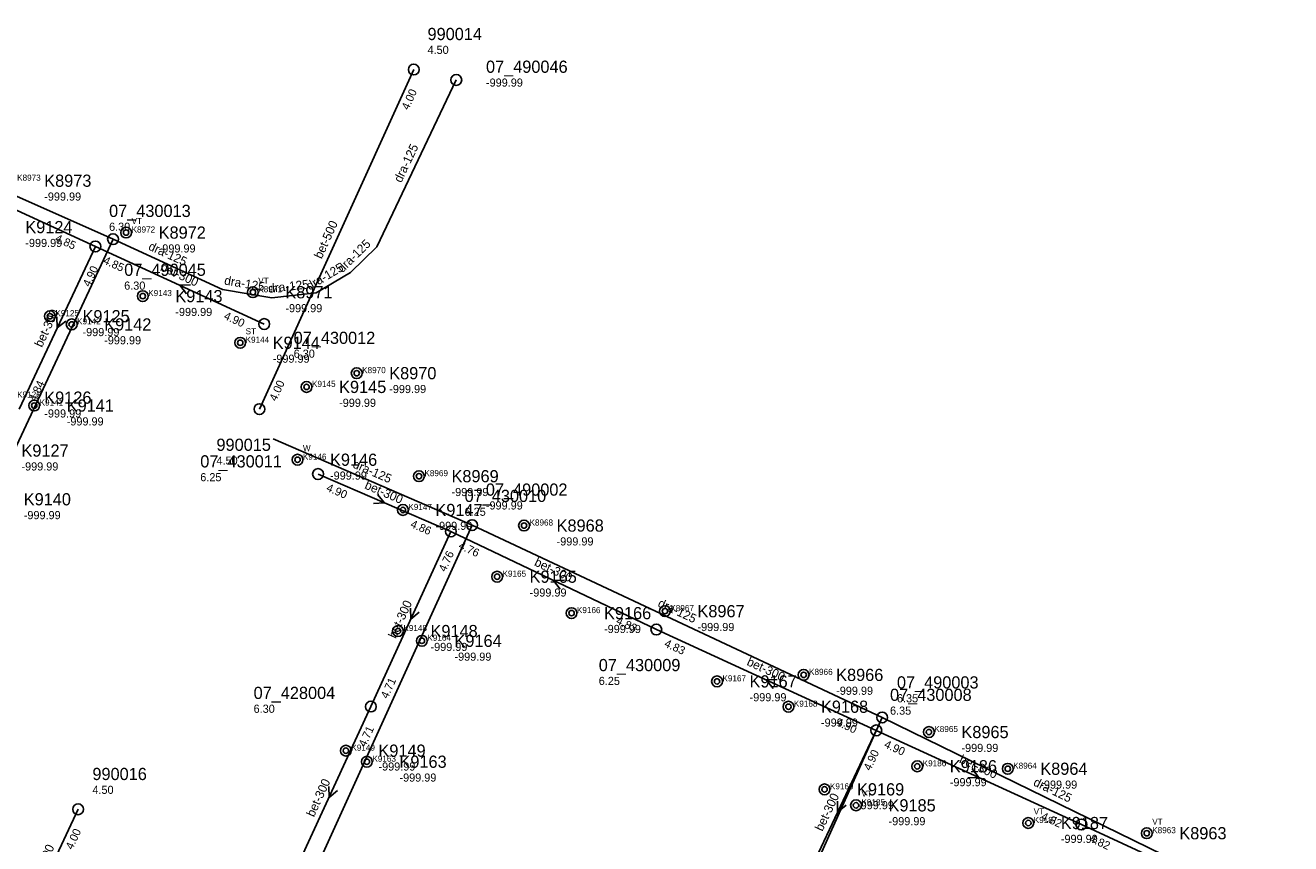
# Model space of a CAD drawing. Header units: metres. Extents: x 164250 to 165477, y 448735 to 450145.
# Tile 36 of 36: x 165010 to 165197, y 449901 to 450022. Entities that reach past the tile are written whole.
import ezdxf

# ---------------------------------------------------------------- set-up
doc = ezdxf.new("R2010")
doc.units = ezdxf.units.M

msp = doc.modelspace()

# ---------------------------------------------------------------- linework, layer by layer
at = {"layer": 'CON_BxH125x125mm', "linetype": 'Continuous'}
for points in [[(164963.23, 450021.756), (164963.786, 450019.592), (164965.455, 450016.921), (164968.642, 450014.498), (165023.338, 449990.173)], [(165023.338, 449990.173), (165039.498, 449982.721), (165046.777, 449981.502), (165053.322, 449982.237), (165058.397, 449985.242), (165062.287, 449989.066), (165073.996, 450013.686)], [(165023.338, 449990.173), (164957.342, 449849.06)], [(165046.946, 449960.714), (165076.33, 449947.949)], [(165015.281, 449813.607), (165076.33, 449947.949)], [(165076.33, 449947.949), (165136.849, 449919.549)], [(165074.487, 449780.67), (165136.849, 449919.549)], [(165136.849, 449919.549), (165187.093, 449895.002), (165189.762, 449893.549), (165191.446, 449892.471), (165192.13, 449891.208), (165193.313, 449890.077), (165195.167, 449888.818)]]:
    msp.add_lwpolyline(points, dxfattribs=at)
at = {"layer": 'CON_BxH300x300mm', "linetype": 'Continuous'}
for points in [[(165020.725, 449989.103), (164991.454, 450002.522)], [(165009.459, 449965.052), (165020.725, 449989.103)], [(165045.637, 449977.636), (165020.725, 449989.103)], [(165073.19, 449947.022), (165053.593, 449955.495)], [(165061.388, 449921.156), (165073.19, 449947.022)], [(165103.525, 449932.545), (165073.19, 449947.022)], [(165135.978, 449917.648), (165103.525, 449932.545)], [(165049.026, 449894.327), (165061.388, 449921.156)], [(165124.589, 449893.513), (165135.978, 449917.648)], [(165166.249, 449903.753), (165135.978, 449917.648)], [(165197.144, 449889.443), (165166.249, 449903.753)]]:
    msp.add_lwpolyline(points, dxfattribs=at)
at = {"layer": 'CON_BxH500x500mm', "linetype": 'Continuous'}
for points in [[(165044.952, 449965.075), (165067.717, 450015.223)], [(165010.763, 449890.095), (165018.183, 449905.999)]]:
    msp.add_lwpolyline(points, dxfattribs=at)
at = {"layer": 'NOD_inspectieput'}
for centre in [(165023.34, 449990.17), (165020.73, 449989.1), (165045.64, 449977.64), (165053.59, 449955.49), (165073.19, 449947.02), (165076.33, 449947.95), (165103.52, 449932.54), (165061.39, 449921.16), (165136.85, 449919.55), (165135.98, 449917.65), (165166.25, 449903.75)]:
    msp.add_circle(centre, 0.8, dxfattribs=at)
at = {"layer": 'NOD_onbekend'}
for centre in [(165025.27, 449991.15), (165027.73, 449981.77), (165043.97, 449982.34), (165014.02, 449978.8), (165017.23, 449977.59), (165042.1, 449974.88), (165059.3, 449970.39), (165051.89, 449968.36), (165011.7, 449965.61), (165050.56, 449957.61), (165068.49, 449955.18), (165066.12, 449950.19), (165084, 449947.89), (165080.02, 449940.34), (165091, 449934.96), (165104.79, 449935.25), (165065.39, 449932.31), (165068.92, 449930.87), (165125.26, 449925.84), (165112.48, 449924.88), (165123.02, 449921.14), (165143.75, 449917.4), (165057.7, 449914.65), (165060.8, 449913.02), (165142.03, 449912.34), (165155.39, 449911.98), (165128.34, 449908.94), (165132.99, 449906.58), (165158.42, 449903.97), (165175.91, 449902.46)]:
    msp.add_circle(centre, 0.8, dxfattribs=at)
at = {"layer": 'NOD_uitmonding'}
for centre in [(165067.72, 450015.22), (165074, 450013.69), (165044.95, 449965.08), (165018.18, 449906)]:
    msp.add_circle(centre, 0.8, dxfattribs=at)
at = {"layer": 'onbekend'}
for centre in [(165043.97, 449982.34), (165014.02, 449978.8), (165068.49, 449955.18), (165084, 449947.89), (165143.75, 449917.4), (165128.34, 449908.94)]:
    msp.add_circle(centre, 0.4, dxfattribs=at)
at = {"layer": 'PIJL'}
for points in [[(165034.79, 449983.42), (165033.18, 449983.37), (165034.19, 449982.11)], [(165015.05, 449978.69), (165015.09, 449977.08), (165016.35, 449978.08)], [(165062.36, 449952.49), (165063.39, 449951.26), (165061.78, 449951.17)], [(165089.97, 449939.81), (165088.36, 449939.78), (165089.35, 449938.51)], [(165067.23, 449935.7), (165067.29, 449934.09), (165068.54, 449935.1)], [(165121.36, 449925.15), (165119.75, 449925.1), (165120.76, 449923.84)], [(165150.11, 449911.96), (165151.11, 449910.7), (165149.5, 449910.65)], [(165055.16, 449909.35), (165055.21, 449907.74), (165056.46, 449908.75)], [(165130.25, 449907.19), (165130.28, 449905.58), (165131.55, 449906.58)]]:
    msp.add_lwpolyline(points, dxfattribs=at)
at = {"layer": 'straatkolk'}
for centre in [(165025.27, 449991.15), (165027.73, 449981.77), (165017.23, 449977.59), (165042.1, 449974.88), (165059.3, 449970.39), (165051.89, 449968.36), (165011.7, 449965.61), (165050.56, 449957.61), (165066.12, 449950.19), (165080.02, 449940.34), (165091, 449934.96), (165104.79, 449935.25), (165065.39, 449932.31), (165068.92, 449930.87), (165112.48, 449924.88), (165125.26, 449925.84), (165123.02, 449921.14), (165057.7, 449914.65), (165060.8, 449913.02), (165142.03, 449912.34), (165155.39, 449911.98), (165132.99, 449906.58), (165158.42, 449903.97), (165175.91, 449902.46)]:
    msp.add_circle(centre, 0.4, dxfattribs=at)

# ---------------------------------------------------------------- texts
at = {"layer": 'DMM_BxH125x125mm'}
for rotation, p in [(64.56, (165065.87, 449998.43)), (44.51, (165057.2, 449985.15)), (-24.76, (165028.44, 449988.68)), (30.63, (165052.34, 449982.58)), (-9.51, (165039.68, 449983.49)), (6.41, (165046.33, 449982.24)), (-23.48, (165058.61, 449956.5)), (-25.14, (165103.63, 449935.99)), (-26.04, (165159.05, 449909.58))]:
    msp.add_text('dra-125', height=1.3, rotation=rotation, dxfattribs=at).set_placement(p)
at = {"layer": 'DMM_BxH300x300mm'}
for rotation, p in [(-24.72, (165030.2, 449985.61)), (64.9, (165012.84, 449974.11)), (-23.38, (165060.36, 449953.4)), (-25.51, (165085.41, 449942.05)), (65.47, (165065.06, 449931.11)), (-24.66, (165116.76, 449927.33)), (-24.66, (165148.12, 449912.93)), (65.26, (165052.98, 449904.76)), (64.74, (165128.03, 449902.65))]:
    msp.add_text('bet-300', height=1.3, rotation=rotation, dxfattribs=at).set_placement(p)
at = {"layer": 'DMM_BxH500x500mm'}
for rotation, p in [(65.58, (165054.12, 449987.17)), (64.99, (165012.23, 449895.08))]:
    msp.add_text('bet-500', height=1.3, rotation=rotation, dxfattribs=at).set_placement(p)
at = {"layer": 'INV_BxH300x300mm'}
for s, rotation, p in [('4.85', -24.63, (165014.67, 449989.9)), ('4.90', 64.9, (165019.88, 449983.05)), ('4.85', -24.72, (165021.79, 449986.63)), ('4.90', -24.72, (165039.58, 449978.44)), ('4.84', 64.9, (165011.94, 449966.1)), ('4.90', -23.38, (165054.71, 449953.05)), ('4.86', -23.38, (165067.12, 449947.69)), ('4.76', -25.51, (165074.22, 449944.54)), ('4.76', 65.47, (165072.4, 449940.96)), ('4.83', -25.51, (165097.48, 449933.44)), ('4.83', -24.66, (165104.59, 449930.07)), ('4.71', 65.47, (165063.86, 449922.23)), ('4.90', -24.66, (165129.92, 449918.45)), ('4.71', 65.26, (165060.58, 449915.1)), ('4.90', -24.66, (165137.04, 449915.18)), ('4.90', 64.74, (165135.11, 449911.6)), ('4.82', -24.66, (165160.19, 449904.55)), ('4.82', -24.85, (165167.31, 449901.28))]:
    msp.add_text(s, height=1.2, rotation=rotation, dxfattribs=at).set_placement(p)
at = {"layer": 'INV_BxH500x500mm'}
for rotation, p in [(65.58, (165066.94, 450009.16)), (65.58, (165047.42, 449966.15)), (64.99, (165017.35, 449899.95))]:
    msp.add_text('4.00', height=1.2, rotation=rotation, dxfattribs=at).set_placement(p)
at = {"layer": 'KO_INSPECTIE'}
for s, p in [('VT', (165026.07, 449992.41)), ('VT', (165044.77, 449983.59)), ('ST', (165042.9, 449976.13)), ('W', (165051.36, 449958.87)), ('VT', (165133.79, 449907.84)), ('VT', (165159.22, 449905.23)), ('VT', (165176.71, 449903.71))]:
    msp.add_text(s, height=0.9, dxfattribs=at).set_placement(p)
at = {"layer": 'KO_NUMMER'}
for s, p in [('K8973', (165009.18, 449998.81)), ('K8972', (165026.07, 449991.15)), ('K9143', (165028.53, 449981.77)), ('K8971', (165044.77, 449982.34)), ('K9125', (165014.83, 449978.8)), ('K9142', (165018.03, 449977.59)), ('K9144', (165042.9, 449974.88)), ('K8970', (165060.1, 449970.39)), ('K9126', (165009.19, 449966.78)), ('K9145', (165052.7, 449968.36)), ('K9141', (165012.5, 449965.61)), ('K9146', (165051.36, 449957.61)), ('K8969', (165069.29, 449955.18)), ('K9147', (165066.92, 449950.19)), ('K8968', (165084.8, 449947.89)), ('K9165', (165080.82, 449940.34)), ('K9166', (165091.8, 449934.96)), ('K8967', (165105.59, 449935.25)), ('K9148', (165066.19, 449932.31)), ('K9164', (165069.73, 449930.87)), ('K8966', (165126.06, 449925.84)), ('K9167', (165113.28, 449924.88)), ('K9168', (165123.82, 449921.14)), ('K8965', (165144.55, 449917.4)), ('K9149', (165058.51, 449914.65)), ('K9163', (165061.61, 449913.02)), ('K9186', (165142.83, 449912.34)), ('K8964', (165156.19, 449911.98)), ('K9169', (165129.14, 449908.94)), ('K9185', (165133.79, 449906.58)), ('K9187', (165159.22, 449903.97)), ('K8963', (165176.71, 449902.46))]:
    msp.add_text(s, height=0.9, dxfattribs=at).set_placement(p)
at = {"layer": 'NLV_inspectieput'}
for s, p in [('6.30', (165022.75, 449991.41)), ('6.30', (165024.98, 449982.72)), ('6.30', (165049.99, 449972.67)), ('6.25', (165036.21, 449954.43)), ('-999.99', (165078.36, 449950.26)), ('6.25', (165075.22, 449949.33)), ('6.25', (165095.02, 449924.35)), ('6.35', (165139.03, 449921.79)), ('6.30', (165044.08, 449920.24)), ('6.35', (165138.01, 449919.96))]:
    msp.add_text(s, height=1.2, dxfattribs=at).set_placement(p)
at = {"layer": 'NLV_onbekend'}
for p in [(165013.18, 449995.87), (165010.39, 449989.02), (165030.07, 449988.21), (165048.77, 449979.39), (165032.53, 449978.83), (165018.83, 449975.86), (165022.03, 449974.65), (165046.9, 449971.93), (165064.1, 449967.45), (165056.7, 449965.42), (165013.19, 449963.84), (165016.5, 449962.67), (165009.82, 449956.02), (165055.36, 449954.67), (165073.29, 449952.24), (165010.16, 449948.83), (165070.92, 449947.25), (165088.8, 449944.95), (165084.82, 449937.4), (165095.8, 449932.02), (165109.59, 449932.31), (165070.19, 449929.37), (165073.73, 449927.93), (165117.28, 449921.94), (165130.06, 449922.9), (165127.82, 449918.2), (165148.55, 449914.46), (165062.51, 449911.71), (165065.61, 449910.08), (165146.83, 449909.4), (165160.19, 449909.04), (165133.14, 449906), (165137.79, 449903.64), (165163.22, 449901.03)]:
    msp.add_text('-999.99', height=1.2, dxfattribs=at).set_placement(p)
at = {"layer": 'NLV_uitmonding'}
for s, p in [('4.50', (165069.75, 450017.53)), ('-999.99', (165078.38, 450012.7)), ('4.50', (165038.6, 449956.88)), ('4.50', (165020.29, 449908.27))]:
    msp.add_text(s, height=1.2, dxfattribs=at).set_placement(p)
at = {"layer": 'NNR_inspectieput'}
for s, p in [('07_430013', (165022.75, 449993.45)), ('07_490045', (165024.98, 449984.76)), ('07_430012', (165049.99, 449974.71)), ('07_430011', (165036.21, 449956.47)), ('07_430010', (165075.22, 449951.37)), ('07_490002', (165078.36, 449952.3)), ('07_430009', (165095.02, 449926.39)), ('07_490003', (165139.03, 449923.83)), ('07_428004', (165044.08, 449922.28)), ('07_430008', (165138.01, 449922))]:
    msp.add_text(s, height=1.8, dxfattribs=at).set_placement(p)
at = {"layer": 'NNR_onbekend'}
for s, p in [('K8973', (165013.18, 449997.91)), ('K9124', (165010.39, 449991.06)), ('K8972', (165030.07, 449990.25)), ('K9143', (165032.53, 449980.87)), ('K8971', (165048.77, 449981.44)), ('K9125', (165018.83, 449977.9)), ('K9142', (165022.03, 449976.69)), ('K9144', (165046.9, 449973.98)), ('K8970', (165064.1, 449969.49)), ('K9126', (165013.19, 449965.88)), ('K9145', (165056.7, 449967.46)), ('K9141', (165016.5, 449964.71)), ('K9127', (165009.82, 449958.06)), ('K9146', (165055.36, 449956.71)), ('K8969', (165073.29, 449954.28)), ('K9140', (165010.16, 449950.87)), ('K9147', (165070.92, 449949.29)), ('K8968', (165088.8, 449946.99)), ('K9165', (165084.82, 449939.44)), ('K9166', (165095.8, 449934.06)), ('K8967', (165109.59, 449934.35)), ('K9148', (165070.19, 449931.41)), ('K9164', (165073.73, 449929.97)), ('K8966', (165130.06, 449924.94)), ('K9167', (165117.28, 449923.98)), ('K9168', (165127.82, 449920.24)), ('K8965', (165148.55, 449916.5)), ('K9149', (165062.51, 449913.75)), ('K9163', (165065.61, 449912.12)), ('K9186', (165146.83, 449911.45)), ('K8964', (165160.19, 449911.08)), ('K9169', (165133.14, 449908.04)), ('K9185', (165137.79, 449905.68)), ('K9187', (165163.22, 449903.07)), ('K8963', (165180.71, 449901.56))]:
    msp.add_text(s, height=1.8, dxfattribs=at).set_placement(p)
at = {"layer": 'NNR_uitmonding'}
for s, p in [('990014', (165069.75, 450019.57)), ('07_490046', (165078.38, 450014.74)), ('990015', (165038.6, 449958.92)), ('990016', (165020.29, 449910.31))]:
    msp.add_text(s, height=1.8, dxfattribs=at).set_placement(p)

doc.saveas('drawing.dxf')
